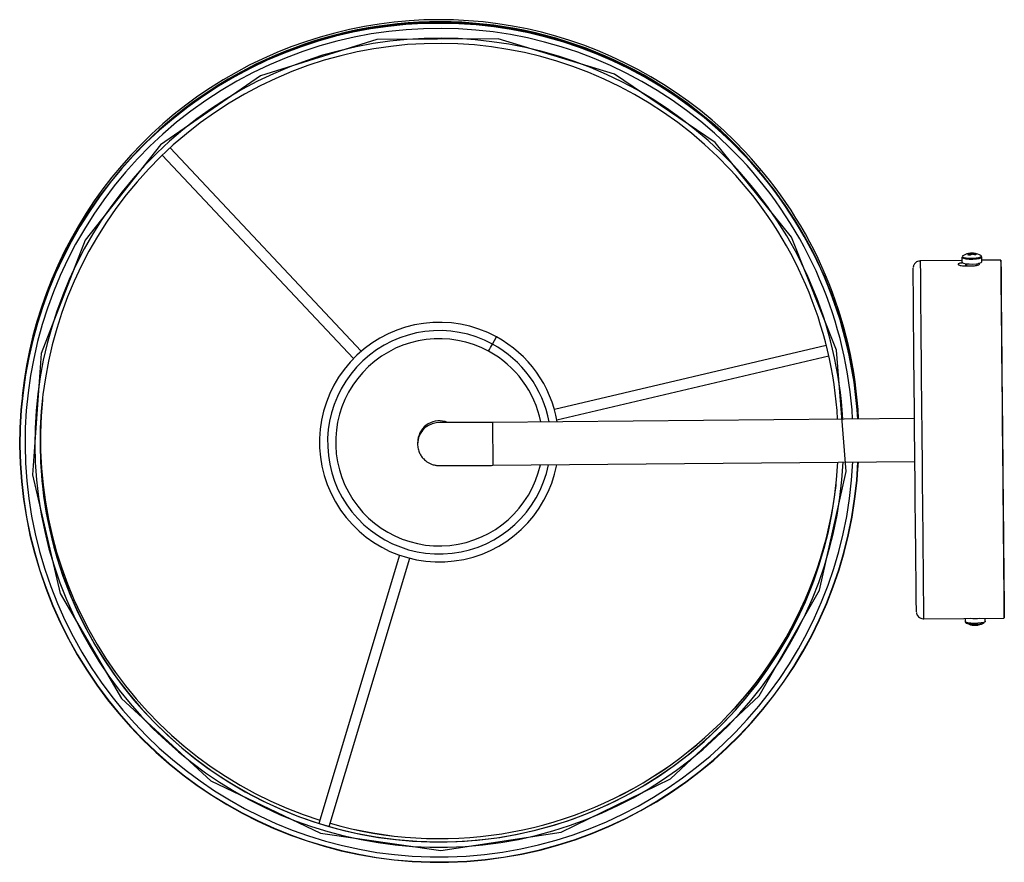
# Model space of a CAD drawing. Header units: millimetres. Extents: x 9 to 158, y 32 to 185.
# Tile 2 of 2: x 93 to 148, y 138 to 185. Entities that reach past the tile are written whole.
import ezdxf

# ---------------------------------------------------------------- set-up
doc = ezdxf.new("R2010")
doc.units = ezdxf.units.MM

msp = doc.modelspace()

# ---------------------------------------------------------------- linework, layer by layer
at = {"color": 7, "linetype": 'Continuous', "lineweight": 25}
for p, q in [((100.7831, 177.8047), (111.4731, 166.4395)), ((111.9104, 166.8503), (101.2206, 178.2153)), ((145.8693, 172.3121), (145.8751, 172.2977)), ((146.1306, 172.3232), (146.1152, 172.2649)), ((145.4817, 171.921), (143.1633, 171.8993)), ((145.48, 172.1055), (145.4826, 171.832)), ((145.7435, 171.7386), (145.7446, 171.6183)), ((146.3443, 171.6548), (146.3435, 171.7443)), ((146.6025, 171.8426), (146.5999, 172.1161)), ((147.6731, 171.9415), (146.6017, 171.9314)), ((145.7043, 171.618), (146.0443, 171.6211)), ((119.2463, 167.2505), (119.4629, 167.6558)), ((137.9084, 167.1766), (122.7117, 163.5995)), ((122.8496, 163.0156), (138.0467, 166.5928)), ((142.839, 163.0958), (119.2467, 162.8751)), ((115.0774, 161.8905), (115.0669, 161.7938)), ((115.0669, 161.7938), (115.06, 161.6535)), ((119.2691, 160.4752), (142.8615, 160.6959)), ((114.0554, 155.4532), (109.5441, 140.468)), ((110.1186, 140.2949), (114.6299, 155.2802)), ((143.3504, 151.9001), (147.8602, 151.9423)), ((145.6718, 151.9219), (145.6734, 151.748)), ((146.7934, 151.7586), (146.7917, 151.9323))]:
    msp.add_line(p, q, dxfattribs=at)
at = {"color": 1, "linetype": 'Continuous', "lineweight": 25}
msp.add_line((145.7049, 171.618), (145.7037, 171.7439), dxfattribs=at)
at = {"color": 7, "linetype": 'Continuous', "flags": 128}
msp.add_lwpolyline([(96.4741, 173.0563), (94.0183, 166.7193), (93.5395, 159.94), (95.0803, 153.3207), (98.5037, 147.4497), (103.5056, 142.8485), (109.6415, 139.9261), (116.3662, 138.942), (123.0822, 139.9837), (129.1927, 142.9588), (134.1549, 147.6027), (137.5277, 153.5029), (139.0116, 160.1352), (138.4746, 166.9101), (135.9645, 173.2258), (131.7042, 178.5211), (126.0725, 182.3254), (119.5695, 184.3007), (112.7733, 184.2715), (106.2876, 182.2405), (100.6887, 178.388), (96.4741, 173.0563)], dxfattribs=at)
at = {"color": 7, "linetype": 'Continuous', "lineweight": 25, "flags": 128}
for points in [[(134.1861, 176.9043), (134.1438, 176.9548), (133.2887, 177.9156)], [(145.9033, 172.2983), (145.9032, 172.2969), (145.9034, 172.2955), (145.904, 172.2941), (145.9049, 172.2927), (145.9062, 172.2913), (145.9079, 172.29), (145.9099, 172.2887), (145.9122, 172.2874)], [(146.1731, 172.2984), (146.1732, 172.2999), (146.173, 172.3013), (146.1724, 172.3026), (146.1714, 172.304), (146.1701, 172.3054), (146.1685, 172.3067), (146.1665, 172.3081), (146.1641, 172.3094)], [(145.4826, 171.832), (145.4948, 171.8088), (145.5738, 171.771), (145.7161, 171.7421)], [(145.5337, 172.1861), (145.5115, 172.168), (145.5163, 172.1282), (145.5918, 172.0921), (145.7278, 172.0646)], [(145.7161, 171.7421), (145.9025, 171.7262), (146.1079, 171.7252), (146.3044, 171.7394), (146.4655, 171.7668), (146.5695, 171.8037), (146.6025, 171.8426)], [(147.8597, 152.1499), (147.8583, 152.3538), (147.8564, 152.625), (147.8537, 152.9615), (147.8505, 153.361), (147.8467, 153.8207), (147.8423, 154.3374), (147.8374, 154.9074), (147.832, 155.5268), (147.8261, 156.1911), (147.8199, 156.8958), (147.8132, 157.6359), (147.8062, 158.4062), (147.799, 159.2013), (147.7915, 160.0156), (147.7838, 160.8434), (147.776, 161.6789), (147.7682, 162.5163), (147.7603, 163.3497), (147.7525, 164.1731), (147.7448, 164.981), (147.7373, 165.7675), (147.7299, 166.5271), (147.7228, 167.2546), (147.716, 167.9449), (147.7096, 168.593), (147.7036, 169.1945), (147.698, 169.7451), (147.6929, 170.241), (147.6883, 170.6787), (147.6842, 171.055), (147.6808, 171.3675), (147.6779, 171.6139), (147.6757, 171.7924), (147.6741, 171.9018), (147.6731, 171.9413), (147.6728, 171.9107), (147.6732, 171.8102), (147.6742, 171.6405), (147.6759, 171.4027), (147.6782, 171.0986), (147.6811, 170.7303), (147.6846, 170.3003), (147.6887, 169.8117), (147.6934, 169.2678), (147.6985, 168.6726), (147.7042, 168.0302), (147.7103, 167.3451), (147.7167, 166.6221), (147.7236, 165.8662), (147.7307, 165.0828), (147.7381, 164.2774), (147.7456, 163.4556), (147.7534, 162.6232), (147.7612, 161.786), (147.769, 160.95), (147.7769, 160.1208), (147.7846, 159.3045), (147.7923, 158.5066), (147.7998, 157.7328), (147.807, 156.9886), (147.8139, 156.2791), (147.8205, 155.6093), (147.8268, 154.9839), (147.8326, 154.4074), (147.838, 153.8837), (147.8428, 153.4165), (147.8471, 153.0091), (147.8509, 152.6644), (147.854, 152.3847), (147.8566, 152.1721), (147.8585, 152.028), (147.8598, 151.9535), (147.8604, 151.949), (147.8604, 152.0146), (147.8597, 152.1499)], [(142.9467, 152.2966), (142.9462, 152.3104), (142.9449, 152.3906), (142.9429, 152.5411), (142.9403, 152.7608), (142.9371, 153.0482), (142.9333, 153.4011), (142.9289, 153.8169), (142.924, 154.2926), (142.9185, 154.8245), (142.9127, 155.4087), (142.9064, 156.041), (142.8997, 156.7166), (142.8928, 157.4306), (142.8855, 158.1777), (142.8781, 158.9522), (142.8705, 159.7486), (142.8628, 160.5609), (142.855, 161.383), (142.8473, 162.209), (142.8396, 163.0326), (142.8321, 163.8478), (142.8247, 164.6486), (142.8176, 165.429), (142.8108, 166.1832), (142.8043, 166.9057), (142.7982, 167.5911), (142.7926, 168.2343), (142.7874, 168.8306), (142.7827, 169.3756), (142.7786, 169.8651), (142.775, 170.2957), (142.7721, 170.6641), (142.7698, 170.9676), (142.7681, 171.2039), (142.7671, 171.3713), (142.7668, 171.4686), (142.767, 171.4952)], [(147.8576, 152.3751), (147.8562, 152.5775), (147.8542, 152.8473), (147.8516, 153.1827), (147.8484, 153.5812), (147.8446, 154.0399), (147.8402, 154.5556), (147.8353, 155.1244), (147.8299, 155.7424), (147.824, 156.4051), (147.8178, 157.1077), (147.8111, 157.8451), (147.8042, 158.612), (147.797, 159.4029), (147.7895, 160.2121), (147.7819, 161.0337), (147.7742, 161.8619), (147.7664, 162.6907), (147.7586, 163.5141), (147.7509, 164.3261), (147.7433, 165.121), (147.7359, 165.893), (147.7287, 166.6365), (147.7217, 167.3462), (147.7151, 168.0169), (147.7089, 168.6439), (147.703, 169.2226), (147.6977, 169.7488), (147.6928, 170.2188), (147.6885, 170.6291), (147.6847, 170.9769), (147.6815, 171.2595), (147.6789, 171.475), (147.677, 171.6219), (147.6757, 171.699), (147.675, 171.7057), (147.6751, 171.6422), (147.6758, 171.5087), (147.6771, 171.3064), (147.6791, 171.0365), (147.6817, 170.7011), (147.6849, 170.3026), (147.6887, 169.8439), (147.6931, 169.3282), (147.698, 168.7594), (147.7034, 168.1414), (147.7093, 167.4787), (147.7155, 166.7761), (147.7222, 166.0388), (147.7291, 165.2718), (147.7364, 164.4809), (147.7438, 163.6717), (147.7514, 162.8501), (147.7591, 162.0219), (147.7669, 161.1931), (147.7747, 160.3697), (147.7824, 159.5577), (147.79, 158.7628), (147.7974, 157.9908), (147.8046, 157.2473), (147.8116, 156.5376), (147.8182, 155.8669), (147.8244, 155.2399), (147.8303, 154.6612), (147.8356, 154.135), (147.8405, 153.665), (147.8448, 153.2547), (147.8486, 152.9069), (147.8518, 152.6243), (147.8544, 152.4088), (147.8563, 152.2619), (147.8576, 152.1849), (147.8583, 152.1781), (147.8582, 152.2416), (147.8576, 152.3751)], [(139.5945, 159.3116), (139.68, 160.2396), (139.7068, 160.6664)]]:
    msp.add_lwpolyline(points, dxfattribs=at)
at = {"color": 1, "linetype": 'Continuous', "lineweight": 25, "flags": 128}
for points in [[(143.1633, 171.8993), (143.163, 171.8685), (143.1634, 171.768), (143.1644, 171.5983), (143.1661, 171.3605), (143.1684, 171.0564), (143.1713, 170.6881), (143.1748, 170.2581), (143.1789, 169.7695), (143.1836, 169.2256), (143.1887, 168.6304), (143.1944, 167.988), (143.2005, 167.3029), (143.2069, 166.5799), (143.2138, 165.824), (143.2209, 165.0406), (143.2283, 164.2352), (143.2358, 163.4134), (143.2436, 162.581), (143.2514, 161.7438), (143.2592, 160.9077), (143.2671, 160.0786), (143.2748, 159.2623), (143.2825, 158.4644), (143.29, 157.6906), (143.2972, 156.9464), (143.3041, 156.2369), (143.3107, 155.5671), (143.317, 154.9417), (143.3228, 154.3652), (143.3282, 153.8415), (143.333, 153.3743), (143.3373, 152.9669), (143.3411, 152.6222), (143.3442, 152.3425), (143.3468, 152.1299), (143.3487, 151.9858), (143.35, 151.9113), (143.3504, 151.9001)], [(145.48, 172.1049), (145.4922, 172.0822), (145.5712, 172.0445), (145.7135, 172.0156)], [(145.7135, 172.0156), (145.8999, 171.9996), (146.1053, 171.9987), (146.3018, 172.0129), (146.4629, 172.0403), (146.5669, 172.0772), (146.5999, 172.1174)], [(145.7278, 172.0646), (145.9058, 172.0493), (146.1019, 172.0484), (146.2896, 172.0619), (146.4435, 172.0881), (146.5429, 172.1234), (146.5742, 172.163), (146.5447, 172.1957)], [(119.2467, 162.8751), (119.2467, 162.8525), (119.2474, 162.7578), (119.2488, 162.5952), (119.2507, 162.3747), (119.2531, 162.1103), (119.2557, 161.8185), (119.2586, 161.5177), (119.2613, 161.2268), (119.2639, 160.9641), (119.2661, 160.746), (119.2677, 160.5864), (119.2688, 160.4951), (119.2691, 160.4752)], [(146.7934, 151.7586), (146.7831, 151.7367), (146.7075, 151.6973), (146.5679, 151.6653), (146.3831, 151.6453), (146.178, 151.6399), (145.9805, 151.6498), (145.8171, 151.6736), (145.7099, 151.7083), (145.6734, 151.748)]]:
    msp.add_lwpolyline(points, dxfattribs=at)
at = {"color": 7, "linetype": 'Continuous', "lineweight": 25}
for centre, radius, start, end in [((116.2687, 161.7433), 23.4522, 43.2463, 357.36803), ((116.2683, 161.7396), 23.4343, 43.24631, 357.37456), ((116.2882, 161.9252), 23.4525, 43.24614, 174.04702), ((116.2881, 161.9249), 23.3392, 43.24657, 136.5189), ((116.2884, 161.9277), 23.3095, 43.24664, 123.92631), ((116.2684, 161.7404), 22.3124, 43.24631, 357.21336), ((116.2686, 161.7397), 23.434, 3.24486, 43.24661), ((116.269, 161.7434), 23.452, 3.23384, 43.24661), ((116.2887, 161.9254), 23.452, 2.78907, 43.24661), ((116.2687, 161.7405), 22.3121, 3.37913, 43.24662), ((146.0474, 171.3281), 1, 100.85508, 120.90847), ((145.9276, 171.9516), 0.3652, 99.19131, 113.32561), ((145.9035, 171.6557), 0.6426, 90.02401, 100.80827), ((146.0474, 171.3281), 1, 87.41651, 100.85508), ((145.9898, 171.6808), 0.6426, 90.02402, 100.80829), ((146.0436, 171.6917), 0.6341, 89.97289, 94.89012), ((146.0773, 171.996), 0.3314, 80.75387, 95.79501), ((146.0999, 171.6489), 0.675, 77.08103, 87.39687), ((146.1976, 171.9797), 0.3314, 80.75386, 95.79498), ((145.9676, 171.5506), 0.7756, 65.12196, 74.63436), ((146.0474, 171.3281), 1, 60.18028, 80.65334), ((146.1428, 171.8161), 0.5246, 116.07209, 127.14161), ((145.7689, 171.3656), 0.8706, 78.24217, 86.23575), ((146.263, 171.7997), 0.5246, 116.07224, 127.14143), ((146.0328, 172.9051), 0.6341, 269.97302, 274.88998), ((145.8813, 171.5254), 0.7756, 65.12194, 74.6343), ((146.3958, 171.7443), 0.52, 101.30175, 111.21515), ((116.2715, 161.7706), 6.6949, 61.53009, 349.13532), ((116.2715, 161.7706), 6.6949, 9.79011, 61.53033), ((29.7557, 215.3413), 101.5938, 331.491737, 331.747091), ((116.2684, 161.7431), 22.3126, 173.82501, 353.82341), ((116.288, 161.9264), 22.3123, 174.06432, 252.54774), ((116.2882, 161.9286), 22.3123, 174.06717, 252.54878), ((116.2704, 161.7614), 1.2, 67.61499, 173.82355), ((116.2884, 161.9265), 22.3125, 254.08752, 353.58388), ((116.2886, 161.9287), 22.3125, 254.08858, 353.58102), ((146.2078, 154.4494), 2.5366, 264.48467, 276.58764), ((146.22, 153.1622), 1.5725, 251.7937, 289.29506), ((146.2259, 152.536), 1, 240.18028, 260.71603), ((146.1562, 152.1102), 0.5686, 260.72833, 265.53682), ((146.1831, 151.9809), 0.4432, 260.76535, 265.59962), ((146.2259, 152.536), 1, 265.59267, 276.76877), ((146.2825, 152.0586), 0.5192, 276.77841, 280.43789), ((146.3171, 152.0444), 0.5, 276.83203, 280.46569), ((146.2259, 152.536), 1, 280.4858, 300.90847)]:
    msp.add_arc(centre, radius, start, end, dxfattribs=at)
at = {"color": 1, "linetype": 'Continuous', "lineweight": 25}
for centre, radius, start, end in [((116.2682, 161.7385), 23.151, 43.2463, 357.33847), ((116.2682, 161.7386), 22.6044, 43.24631, 357.26083), ((116.2685, 161.7386), 23.1508, 3.28066, 43.24661), ((116.2685, 161.7387), 22.6041, 3.34685, 43.24662), ((116.2707, 161.7632), 6.2421, 61.53008, 348.3647), ((116.2705, 161.7614), 5.7911, 61.53004, 347.41925), ((116.2705, 161.7614), 5.791, 11.34276, 61.53034), ((116.2707, 161.7632), 6.2421, 10.53623, 61.53032), ((116.2599, 161.6647), 1.2, 86.65968, 173.82401)]:
    msp.add_arc(centre, radius, start, end, dxfattribs=at)
at = {"color": 7, "linetype": 'Continuous', "lineweight": 25}
for points, knots in [([(145.9955, 172.2483), (145.9946, 172.2602), (145.9925, 172.2853), (145.9906, 172.3103), (145.9895, 172.3235)], [0, 0, 0, 0, 0.4767916, 1, 1, 1, 1]), ([(146.0439, 172.3258), (146.0434, 172.3126), (146.0426, 172.2928), (146.0418, 172.2731), (146.0415, 172.2665)], [0, 0, 0, 0, 0.6674255, 1, 1, 1, 1]), ([(146.1616, 172.2459), (146.1619, 172.2539), (146.1628, 172.275), (146.1636, 172.2962), (146.1641, 172.3094)], [0, 0, 0, 0, 0.3769551, 1, 1, 1, 1]), ([(146.1731, 172.2984), (146.1723, 172.2856), (146.1712, 172.2671), (146.17, 172.2486), (146.1697, 172.2429)], [0, 0, 0, 0, 0.6953264, 1, 1, 1, 1]), ([(143.1622, 171.8929), (143.133, 171.8932), (143.0604, 171.894), (142.9597, 171.8472), (142.8753, 171.779), (142.8215, 171.7062), (142.7904, 171.6393), (142.7755, 171.5854), (142.7702, 171.5509), (142.7686, 171.5359), (142.7683, 171.5317), (142.7682, 171.5304)], [0, 0, 0, 0, 0.14182383, 0.35324368, 0.52548384, 0.67112274, 0.79227346, 0.88678421, 0.94565143, 0.98269644, 1, 1, 1, 1]), ([(145.5447, 171.7858), (145.5065, 171.7825), (145.4244, 171.7753), (145.3323, 171.7556), (145.276, 171.7299), (145.2685, 171.7003), (145.3099, 171.6702), (145.3957, 171.6437), (145.5161, 171.6247), (145.6258, 171.6178), (145.6891, 171.6179), (145.7043, 171.618)], [0, 0, 0, 0, 0.1063114, 0.2284811, 0.3506945, 0.4728305, 0.5948886, 0.716991, 0.8391922, 0.9613936, 1, 1, 1, 1]), ([(145.9162, 172.222), (145.9156, 172.231), (145.9143, 172.2528), (145.913, 172.2746), (145.9122, 172.2874)], [0, 0, 0, 0, 0.41229132, 1, 1, 1, 1]), ([(146.0443, 171.6211), (146.0926, 171.6228), (146.1892, 171.626), (146.3178, 171.6451), (146.4153, 171.6713), (146.472, 171.702), (146.4763, 171.7317), (146.4557, 171.7519), (146.4236, 171.7593), (146.4203, 171.76)], [0, 0, 0, 0, 0.163425, 0.3268459, 0.4903643, 0.653948, 0.817429, 0.9808002, 1, 1, 1, 1]), ([(146.5961, 172.1192), (146.5948, 172.1318), (146.5917, 172.1605), (146.5644, 172.1853), (146.541, 172.1957), (146.5305, 172.2003)], [0, 0, 0, 0, 0.2989288, 0.6839146, 1, 1, 1, 1]), ([(119.2467, 162.8751), (119.1707, 162.8744), (118.9501, 162.8723), (118.5874, 162.8693), (118.1707, 162.8661), (117.7768, 162.8635), (117.4143, 162.8615), (117.0912, 162.8602), (116.8145, 162.8596), (116.5916, 162.8596), (116.4341, 162.8604), (116.3569, 162.8611), (116.3243, 162.8621), (116.3297, 162.8618), (116.3305, 162.8618)], [0, 0, 0, 0, 0.0531299, 0.1543294, 0.2555773, 0.3567896, 0.4579384, 0.5589758, 0.6598096, 0.760235, 0.8597121, 0.9415987, 0.9920018, 1, 1, 1, 1]), ([(115.0669, 161.7938), (115.0631, 161.7056), (115.0554, 161.5295), (115.1149, 161.2774), (115.2175, 161.0588), (115.3167, 160.9108), (115.3869, 160.8451), (115.4034, 160.8297)], [0, 0, 0, 0, 0.2502673, 0.4995023, 0.7266504, 0.9358073, 1, 1, 1, 1]), ([(115.4034, 160.8297), (115.435, 160.7972), (115.5098, 160.7203), (115.6462, 160.6291), (115.795, 160.5545), (115.9304, 160.5082), (116.0424, 160.483), (116.1223, 160.4718), (116.1722, 160.4671), (116.213, 160.4645), (116.2552, 160.4629), (116.32, 160.4614), (116.4321, 160.4602), (116.618, 160.4596), (116.8583, 160.4596), (117.1525, 160.4604), (117.4889, 160.4619), (117.8617, 160.464), (118.2635, 160.4667), (118.686, 160.47), (119.0251, 160.4729), (119.2198, 160.4747), (119.2691, 160.4752)], [0, 0, 0, 0, 0.0248435, 0.0589172, 0.089588, 0.1163255, 0.1379275, 0.1540767, 0.1664819, 0.1810279, 0.2072588, 0.2521521, 0.3318103, 0.4095437, 0.4916017, 0.5723958, 0.6527393, 0.7328867, 0.8129363, 0.8929335, 0.9729036, 1, 1, 1, 1]), ([(142.9497, 152.2515), (142.9504, 152.2464), (142.9521, 152.232), (142.963, 152.1799), (142.9943, 152.1013), (143.0669, 152.0031), (143.182, 151.9289), (143.2883, 151.8932), (143.3447, 151.9031), (143.3539, 151.9047)], [0, 0, 0, 0, 0.0399794, 0.1128793, 0.268506, 0.4678985, 0.713025, 0.9532754, 1, 1, 1, 1]), ([(145.6767, 151.748), (145.6777, 151.735), (145.6799, 151.7058), (145.7174, 151.674), (145.7435, 151.6563), (145.7752, 151.6486), (145.7788, 151.6477)], [0, 0, 0, 0, 0.22257155, 0.50067913, 0.94198718, 1, 1, 1, 1])]:
    msp.add_open_spline(points, degree=3, knots=knots, dxfattribs=at)

doc.saveas('drawing.dxf')
